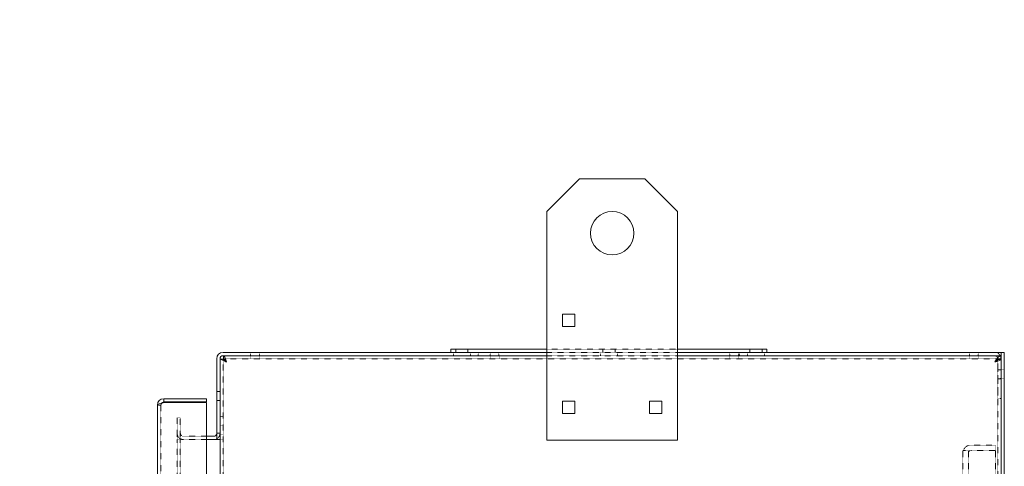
# Model space of a CAD drawing. Header units: inches. Extents: x 2954 to 6480, y 249 to 2776.
# Tile 105 of 105: x 5905 to 6480, y 2515 to 2776. Entities that reach past the tile are written whole.
import ezdxf

# ---------------------------------------------------------------- set-up
doc = ezdxf.new("R2010")
doc.units = ezdxf.units.IN
doc.header["$MEASUREMENT"] = 0
doc.linetypes.add('HIDDEN', pattern=[0.2, 0.1, -0.1])
doc.styles.add('SLDTEXTSTYLE0', font='TXT', dxfattribs={"width": 0.75})

msp = doc.modelspace()

# ---------------------------------------------------------------- linework, layer by layer
at = {"color": 7, "linetype": 'Continuous', "lineweight": 15}
for p, q in [((6212.84, 2664.13), (6231.89, 2683.18)), ((6231.89, 2683.18), (6269.99, 2683.18)), ((6269.99, 2683.18), (6289.04, 2664.13)), ((6212.84, 2530.78), (6212.84, 2664.13)), ((6289.04, 2664.13), (6289.04, 2530.78)), ((6221.97, 2597.06), (6221.97, 2604.2)), ((6221.97, 2604.2), (6229.11, 2604.2)), ((6229.11, 2604.2), (6229.11, 2597.06)), ((6229.11, 2597.06), (6221.97, 2597.06)), ((6156.94, 2583.78), (6156.94, 2581.88)), ((6212.84, 2583.78), (6156.94, 2583.78)), ((6341.09, 2583.78), (6289.04, 2583.78)), ((6341.09, 2583.78), (6341.09, 2581.88)), ((6020.42, 2578.2), (6020.42, 2531.06)), ((6022.32, 2578.2), (6022.32, 2531.06)), ((6022.32, 2577.91), (6024.22, 2577.91)), ((6022.32, 807.55), (6022.32, 2577.91)), ((6024.09, 2581.88), (6212.84, 2581.88)), ((6024.09, 2579.98), (6024.4, 2579.98)), ((6024.4, 2579.98), (6212.84, 2579.98)), ((6024.4, 2578.09), (6024.4, 2579.98)), ((6289.04, 2581.88), (6477.62, 2581.88)), ((6289.04, 2579.98), (6477.64, 2579.98)), ((6475.72, 2577.83), (6475.72, 2578.2)), ((6475.77, 2577.83), (6477.66, 2577.83)), ((6477.62, 2579.98), (6477.62, 2581.88)), ((6477.62, 2577.83), (6477.62, 2578.2)), ((6479.53, 2581.85), (6477.64, 2581.85)), ((6477.64, 939.37), (6477.64, 2581.85)), ((6479.53, 807.54), (6479.53, 2581.85)), ((5989.5, 2554.87), (5989.5, 2552.98)), ((5989.5, 2554.87), (6014.4, 2554.87)), ((6014.4, 2554.87), (6014.4, 2552.98)), ((5985.82, 923.43), (5985.82, 2551.2)), ((5989.5, 2552.98), (6014.4, 2552.98)), ((5989.5, 2552.72), (6014.4, 2552.72)), ((6014.4, 921.9), (6014.4, 2552.72)), ((6221.97, 2553.4), (6229.11, 2553.4)), ((6221.97, 2546.26), (6221.97, 2553.4)), ((6229.11, 2553.4), (6229.11, 2546.26)), ((6272.77, 2546.26), (6272.77, 2553.4)), ((6272.77, 2553.4), (6279.91, 2553.4)), ((6279.91, 2553.4), (6279.91, 2546.26)), ((6229.11, 2546.26), (6221.97, 2546.26)), ((6279.91, 2546.26), (6272.77, 2546.26)), ((6018.64, 2532.96), (6014.4, 2532.96)), ((6020.42, 2531.06), (6014.4, 2531.06)), ((6020.42, 2531.06), (6022.32, 2531.06)), ((6022.32, 2531.06), (6022.32, 2531.06)), ((6289.04, 2530.78), (6212.84, 2530.78))]:
    msp.add_line(p, q, dxfattribs=at)
at = {"color": 7, "linetype": 'HIDDEN', "lineweight": 0}
for p, q in [((6159.73, 2583.78), (6159.73, 2581.88)), ((6166.86, 2581.88), (6166.86, 2583.78)), ((6289.04, 2583.78), (6212.84, 2583.78)), ((6245.45, 2583.78), (6245.45, 2581.88)), ((6252.59, 2581.88), (6252.59, 2583.78)), ((6331.18, 2583.78), (6331.18, 2581.88)), ((6338.31, 2581.88), (6338.31, 2583.78)), ((6024.22, 807.55), (6024.22, 2577.91)), ((6024.4, 2578.09), (6477.66, 2578.09)), ((6040.06, 2581.88), (6040.06, 2579.98)), ((6040.11, 2579.98), (6040.11, 2578.09)), ((6045.22, 2579.98), (6045.22, 2581.88)), ((6045.27, 2578.09), (6045.27, 2579.98)), ((6158.33, 2581.88), (6158.33, 2579.98)), ((6168.26, 2579.98), (6168.26, 2581.88)), ((6172.82, 2579.98), (6172.82, 2581.88)), ((6179.76, 2581.88), (6179.76, 2579.98)), ((6179.81, 2579.98), (6179.81, 2578.09)), ((6184.92, 2579.98), (6184.92, 2581.88)), ((6184.97, 2578.09), (6184.97, 2579.98)), ((6212.84, 2581.88), (6289.04, 2581.88)), ((6212.84, 2579.98), (6289.04, 2579.98)), ((6244.05, 2581.88), (6244.05, 2579.98)), ((6253.99, 2579.98), (6253.99, 2581.88)), ((6319.46, 2581.88), (6319.46, 2579.98)), ((6319.51, 2579.98), (6319.51, 2578.09)), ((6324.62, 2579.98), (6324.62, 2581.88)), ((6324.67, 2578.09), (6324.67, 2579.98)), ((6325.22, 2579.98), (6325.22, 2581.88)), ((6329.78, 2581.88), (6329.78, 2579.98)), ((6339.71, 2579.98), (6339.71, 2581.88)), ((6459.16, 2581.88), (6459.16, 2579.98)), ((6459.21, 2579.98), (6459.21, 2578.09)), ((6464.32, 2579.98), (6464.32, 2581.88)), ((6464.37, 2578.09), (6464.37, 2579.98)), ((6475.77, 2577.83), (6475.6, 2577.42)), ((6475.72, 2554.97), (6475.72, 2577.83)), ((6475.77, 2577.83), (6475.77, 942.55)), ((6477.62, 2554.97), (6477.62, 2577.83)), ((6477.64, 2579.98), (6477.66, 2579.98)), ((6477.66, 942.55), (6477.66, 2577.83)), ((6477.62, 2571.76), (6475.72, 2571.76)), ((6477.66, 2571.74), (6475.77, 2571.74)), ((6479.53, 2571.73), (6477.64, 2571.73)), ((6475.72, 2566.6), (6477.62, 2566.6)), ((6475.77, 2566.58), (6477.66, 2566.58)), ((6477.64, 2566.57), (6479.53, 2566.57)), ((6022.32, 2559.06), (6020.42, 2559.06)), ((6477.62, 2554.97), (6475.72, 2554.97)), ((5985.82, 2551.2), (5987.72, 2551.2)), ((5987.72, 923.43), (5987.72, 2551.2)), ((6020.42, 2553.9), (6022.32, 2553.9)), ((5997.25, 2534.24), (5997.25, 2543.76)), ((5997.25, 2543.76), (5999.14, 2543.76)), ((5999.14, 2543.76), (5999.14, 2534.24)), ((6024.22, 2544.46), (6022.32, 2544.46)), ((6024.22, 2544.36), (6022.32, 2544.36)), ((6022.32, 2539.3), (6024.22, 2539.3)), ((6022.32, 2539.2), (6024.22, 2539.2)), ((5997.25, 2531.06), (5997.25, 2534.24)), ((5999.14, 2531.06), (5999.14, 2534.24)), ((6014.4, 2532.96), (6000.92, 2532.96)), ((6020.42, 2534.74), (6022.32, 2534.74)), ((6022.32, 2534.24), (6024.22, 2534.24)), ((5997.25, 2531.06), (5997.25, 943.56)), ((5997.25, 2531.06), (5999.14, 2531.06)), ((5999.14, 2531.06), (5999.14, 943.56)), ((6000.92, 2531.06), (5999.14, 2531.06)), ((6014.4, 2531.06), (6000.92, 2531.06)), ((6022.32, 2531.06), (6024.22, 2531.06)), ((6474.46, 2527.88), (6460.11, 2527.88)), ((6474.46, 2527.88), (6474.46, 2524.7)), ((6455.41, 2524.7), (6455.41, 949.9)), ((6455.41, 2524.7), (6460.11, 2524.7)), ((6458.59, 2524.7), (6458.59, 949.9)), ((6460.11, 2524.7), (6474.46, 2524.7)), ((6474.46, 2524.7), (6474.46, 949.9))]:
    msp.add_line(p, q, dxfattribs=at)
at = {"color": 7, "linetype": 'Continuous', "lineweight": 15, "flags": 128}
for points in [[(6024.4, 2579.98), (6024.76, 2579.76), (6025.11, 2579.12), (6025.47, 2578.13), (6025.83, 2576.93), (6026, 2576.31)], [(6473.99, 2576.31), (6474.91, 2577.71), (6475.82, 2578.91), (6476.74, 2579.7), (6477.66, 2579.98)], [(6477.66, 2577.83), (6477.44, 2577.49), (6476.8, 2577.15), (6475.83, 2576.82), (6474.63, 2576.48), (6473.99, 2576.31)], [(5985.82, 2551.2), (5986.1, 2551.58), (5986.9, 2551.96), (5988.09, 2552.34), (5989.5, 2552.72)], [(5989.5, 2552.98), (5988.69, 2552.78), (5988.22, 2552.38)]]:
    msp.add_lwpolyline(points, dxfattribs=at)
at = {"color": 7, "linetype": 'Continuous', "lineweight": 15}
msp.add_circle((6250.94, 2651.43), 12.7, dxfattribs=at)
for centre, radius, start, end in [((6024.09, 2578.2), 3.68, 90, 180), ((6024.09, 2578.2), 1.78, 90, 180), ((6012.83, 2551.04), 28.49, 62.46296, 70.52933), ((6017, 2568.09), 12.19, 42.41547, 53.67441), ((6023.06, 2575.28), 3.11, 19.36877, 64.54135), ((6478.55, 2571.57), 6.58, 97.73001, 133.90162), ((6473.94, 2578.2), 3.68, 0, 28.93123), ((6472.48, 2580.21), 4.18, 291.13003, 318.23794), ((5989.5, 2551.2), 3.68, 90, 180), ((6018.64, 2534.74), 1.78, 270, 0), ((6018.64, 2534.74), 3.68, 270, 298.93123)]:
    msp.add_arc(centre, radius, start, end, dxfattribs=at)
at = {"color": 7, "linetype": 'HIDDEN', "lineweight": 0}
for centre, radius, start, end in [((6473.94, 2578.2), 3.68, 28.93123, 90), ((6473.94, 2578.2), 1.78, 0, 90), ((5990.36, 2549.92), 2.93, 107.05995, 154.14264), ((5989.13, 2551.3), 1.42, 130.42989, 183.97988), ((6000.92, 2534.74), 3.68, 180, 241.06877), ((6000.92, 2534.74), 1.78, 180, 270), ((6000.92, 2534.74), 3.68, 241.06877, 270), ((6018.64, 2534.74), 3.68, 298.93123, 0), ((6460.11, 2523.18), 4.7, 90, 161.07536), ((6460.11, 2523.18), 4.7, 161.07536, 180), ((6460.11, 2523.18), 1.52, 90, 180)]:
    msp.add_arc(centre, radius, start, end, dxfattribs=at)

# ---------------------------------------------------------------- texts
at = {"color": 0, "insert": (5486.19, 2775.54), "char_height": 24.384, "attachment_point": 1, "style": 'SLDTEXTSTYLE0'}
msp.add_mtext('{REMOVABLE GLAND PLATES}', dxfattribs=at)

doc.saveas('drawing.dxf')
